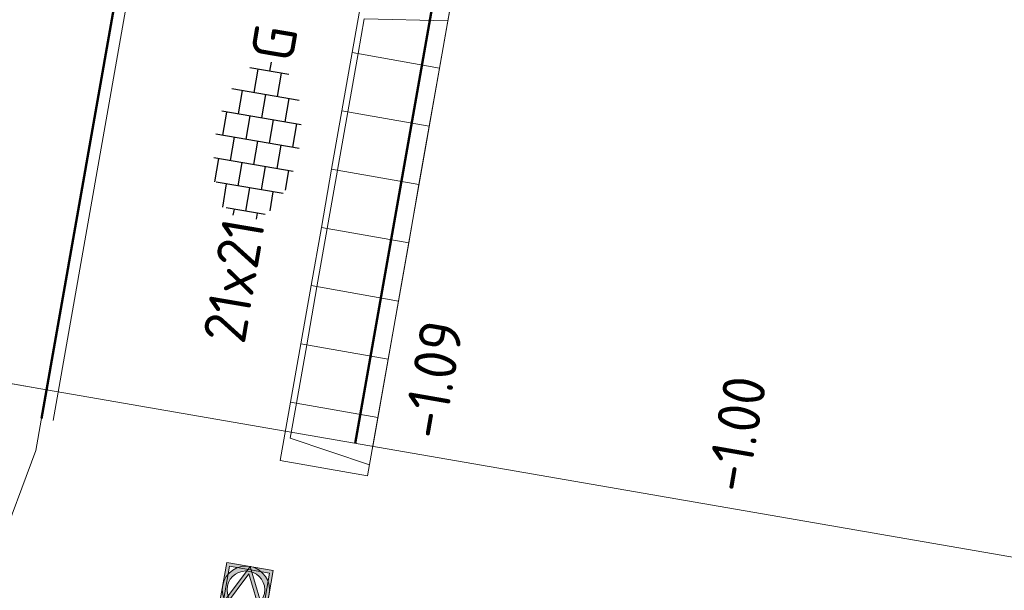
# Model space of a CAD drawing. Header units: metres. Extents: x 2514 to 227642, y 1683 to 852646.
# Tile 92 of 256: x 113802.37 to 113810.7, y 426220.41 to 426225.24. Entities that reach past the tile are written whole.
import ezdxf
from ezdxf.enums import TextEntityAlignment as Align
from ezdxf.lldxf.tags import DXFTag

# ---------------------------------------------------------------- set-up
doc = ezdxf.new("R2010")
doc.units = ezdxf.units.M
for name, color, linetype, lineweight in [('B-WE-GR-BEPLANTING_CULTUUR_HEESTERS-GV', 252, 'Continuous', 18), ('B-WE-KG-GRENS_PERCEEL-GV', 252, 'KG-PERCEEL', 18), ('B-WE-OG-BEBOUWING_STRAATNAAM-T1000', 2, 'Continuous', 35), ('N-WE-IE-MEUBILAIR_WEGMEUBILAIR_VERKEERSBORD-S', 7, 'Continuous', 9), ('N-WE-VH-KANTOPSLUITING_ACHTERKANTBAND-G', 1, 'Continuous', 50), ('N-WE-VH-KANTOPSLUITING_ELEMENT_INRIT-S', 2, 'Continuous', 9), ('N-WE-VH-KANTOPSLUITING_OPSLUITBAND_100X200-G', 1, 'Continuous', 18), ('N-WE-VH-KANTOPSLUITING_TROTTOIRBAND_130 150-G', 2, 'Continuous', 13), ('N-WE-VH-NAP-T18', 1, 'Continuous', 18), ('N-WE-VH-VERHARDING_TEGEL-S', 1, 'Continuous', 25)]:
    doc.layers.add(name, color=color, linetype=linetype, lineweight=lineweight)
doc.styles.add('ISO', font='NLCS-ISO.ttf')
doc.styles.add('NLCS-ISO', font='NLCS-ISO.ttf', dxfattribs={"height": 1.8})
doc.styles.add('NLCS-ISO-M200-T35', font='NLCS-ISO.ttf', dxfattribs={"height": 0.7})
doc.styles.get("Standard").update_dxf_attribs({"font": 'romans'})
tags = doc.linetypes.add('KG-PERCEEL', pattern='A,5.5,-2,["P",Standard,S=1.8,R=0,X=-0.5,Y=-0.9],-2,5.5,-2,[5,NLCS.SHX,S=0.75,R=0,X=0,Y=0],-2', length=19).pattern_tags.tags
tags[6] = DXFTag(74, 10)

# ---------------------------------------------------------------- blocks, each defined once
blk = doc.blocks.new('SVH-TEGEL_200X200_HALFST_KL-SO')
for p, q in [((-1, -1.705), (-1, 1.705)), ((0, -1.784), (0, 1.784)), ((1, -1.705), (1, 1.705)), ((-1, 1.5), (-2, 1.5)), ((-2, -1.441), (-2, 1.441)), ((1, 1.5), (0, 1.5)), ((2, -1.441), (2, 1.441)), ((-2, 1), (-3, 1)), ((-3, -0.835), (-3, 0.835)), ((0, 1), (-1, 1)), ((2, 1), (1, 1)), ((3, -0.835), (3, 0.835)), ((-3, 0.5), (-3.259, 0.5)), ((-1, 0.5), (-2, 0.5)), ((1, 0.5), (0, 0.5)), ((3, 0.5), (2, 0.5)), ((-2, 0), (-3, 0)), ((0, 0), (-1, 0)), ((2, 0), (1, 0)), ((3.395, 0), (3, 0)), ((-3, -0.5), (-3.259, -0.5)), ((-1, -0.5), (-2, -0.5)), ((1, -0.5), (0, -0.5)), ((3, -0.5), (2, -0.5)), ((-2, -1), (-2.811, -1)), ((0, -1), (-1, -1)), ((2, -1), (1, -1)), ((-1, -1.5), (-1.837, -1.5)), ((1, -1.5), (0, -1.5))]:
    blk.add_line(p, q)
at = {"style": 'NLCS-ISO'}
blk.add_attdef('FORMAAT', text='', height=1.8, dxfattribs=at).set_placement((-3.359, 0), align=Align.MIDDLE_RIGHT)
blk.add_attdef('KLEUR', text='', height=1.8, dxfattribs=at).set_placement((3.495, 0), align=Align.MIDDLE_LEFT)
at = {"style": 'NLCS-ISO', "flags": 1}
blk.add_attdef('FUNCTIE', text='', height=1.8, dxfattribs=at).set_placement((0.116, -3.585), align=Align.MIDDLE_CENTER)
blk = doc.blocks.new('N-SIE-WEG_VERKEERSBORD_ROND-SO')
h = blk.add_hatch(color=256)
h.dxf.hatch_style = 1
h.paths.add_polyline_path([(-1, 0, 1), (1, 0, 1)])
h.paths.add_polyline_path([(0.796, 0, -1), (-0.796, 0, -1)], flags=16)
h = blk.add_hatch(color=256)
h.dxf.hatch_style = 1
h.paths.add_polyline_path([(-0.773, 0.86), (-0.511, 0.86, -0.134934), (0, 1), (-1, 1), (-0.8, 0.6, -0.037994), (-0.7, 0.714)])
h = blk.add_hatch(color=256)
h.dxf.hatch_style = 1
h.paths.add_polyline_path([(-0.86, 0.719), (-1, 1), (-1, 0, -0.134934), (-0.86, 0.511)])
h = blk.add_hatch(color=256)
h.dxf.hatch_style = 1
h.paths.add_polyline_path([(0.773, 0.86), (0.7, 0.714, -0.037994), (0.8, 0.6), (1, 1), (0, 1, -0.134934), (0.511, 0.86)])
h = blk.add_hatch(color=256)
h.dxf.hatch_style = 1
h.paths.add_polyline_path([(0.86, 0.511, -0.134934), (1, 0), (1, 1), (0.86, 0.719)])
h = blk.add_hatch(color=256)
h.dxf.hatch_style = 1
h.paths.add_polyline_path([(-0.106, -0.789, 0.066661), (0.106, -0.789), (0.694, 0.389, 0.050318), (0.603, 0.52), (0, -0.686), (-0.603, 0.52, 0.050318), (-0.694, 0.389)])
h = blk.add_hatch(color=256)
h.dxf.hatch_style = 1
h.paths.add_polyline_path([(0, -1, -0.134934), (-0.511, -0.86), (-0.86, -0.86), (-0.86, -0.511, -0.134934), (-1, 0), (-1, -1)])
h = blk.add_hatch(color=256)
h.dxf.hatch_style = 1
h.paths.add_polyline_path([(0.86, -0.86), (0.511, -0.86, -0.134934), (0, -1), (1, -1), (1, 0, -0.134934), (0.86, -0.511)])
for points in [[(-1, -1), (1, -1), (1, 1), (-1, 1)], [(-0.86, -0.86), (0.86, -0.86), (0.86, 0.86), (-0.86, 0.86)]]:
    blk.add_lwpolyline(points, close=True)
at = {"flags": 128}
for points in [[(-1, 1), (0, -1), (1, 1)], [(-0.773, 0.86), (0, -0.686), (0.773, 0.86)]]:
    blk.add_lwpolyline(points, close=True, dxfattribs=at)
for radius in [1, 0.796]:
    blk.add_circle((0, 0), radius)
at = {"lineweight": 30, "flags": 104}
blk.add_attdef('bordgegevens', text='', height=1.8, dxfattribs=at).set_placement((2.209, 3.21), align=Align.TOP_LEFT)
blk = doc.blocks.new('N-SVH-INRITELEMENT_130 150_180X750X500_LINKS')
for p, q in [((0, 0), (0, 0.75)), ((0, 0.75), (0.5, 0.75)), ((0.5, 0), (0.5, 0.75)), ((0.0947, 0), (0.2, 0.7)), ((0.2, 0.7), (0.5, 0.7)), ((0, 0), (0.5, 0))]:
    blk.add_line(p, q)
blk = doc.blocks.new('N-SVH-INRITELEMENT_130 150_180X750X500_MIDDEN')
for p, q in [((0, 0), (0, 0.75)), ((0.5, 0.75), (0, 0.75)), ((0.5, 0), (0.5, 0.75)), ((0.5, 0.7), (0, 0.7)), ((0.5, 0), (0, 0))]:
    blk.add_line(p, q)
blk = doc.blocks.new('N-SVH-INRITELEMENT_130 150_180X750X500_RECHTS')
for p, q in [((0, 0), (0, 0.75)), ((0.5, 0.75), (0, 0.75)), ((0.5, 0), (0.5, 0.75)), ((0.3, 0.7), (0, 0.7)), ((0.4053, 0), (0.3, 0.7)), ((0.5, 0), (0, 0))]:
    blk.add_line(p, q)

msp = doc.modelspace()

# ---------------------------------------------------------------- linework, layer by layer
at = {"layer": 'B-WE-GR-BEPLANTING_CULTUUR_HEESTERS-GV'}
msp.add_lwpolyline([(113789.31, 426224.431), (113780.782, 426225.991), (113780.465, 426224.224), (113802.185, 426220.739), (113802.507, 426221.597), (113802.596, 426222.109), (113798.663, 426222.796)], close=True, dxfattribs=at)
at = {"layer": 'B-WE-KG-GRENS_PERCEEL-GV', "ltscale": 0.2}
for points in [[(113806.766, 426245.856), (113804.734, 426234.285), (113802.596, 426222.108), (113816.888, 426219.635), (113829.686, 426291.517), (113835.15, 426312.433)], [(113804.734, 426234.285), (113792.939, 426236.464), (113782.933, 426238.296), (113782.125, 426232.729), (113781.713, 426230.368), (113780.837, 426225.946), (113802.596, 426222.108)]]:
    msp.add_lwpolyline(points, dxfattribs=at)
at = {"layer": 'N-WE-VH-KANTOPSLUITING_ACHTERKANTBAND-G', "ltscale": 0.2}
for points in [[(113808.8913, 426257.7826), (113802.5537, 426221.8681)], [(113807.2062, 426232.9775), (113805.2088, 426221.6559)]]:
    msp.add_lwpolyline(points, dxfattribs=at)
at = {"layer": 'N-WE-VH-KANTOPSLUITING_OPSLUITBAND_100X200-G', "ltscale": 0.2}
msp.add_lwpolyline([(113809.0071, 426257.8638), (113802.6521, 426221.8507)], dxfattribs=at)
at = {"layer": 'N-WE-VH-KANTOPSLUITING_TROTTOIRBAND_130 150-G', "ltscale": 0.2}
msp.add_lwpolyline([(113807.3539, 426232.9515), (113805.3566, 426221.6303)], dxfattribs=at)

# ---------------------------------------------------------------- block references
at = {"layer": 'N-WE-IE-MEUBILAIR_WEGMEUBILAIR_VERKEERSBORD-S', "ltscale": 0.2, "xscale": 0.2, "yscale": 0.2, "zscale": 0.2, "rotation": 170}
msp.add_blockref('N-SIE-WEG_VERKEERSBORD_ROND-SO', (113804.2832, 426220.4191), dxfattribs=at)
at = {"layer": 'N-WE-VH-KANTOPSLUITING_ELEMENT_INRIT-S', "ltscale": 0.2, "rotation": 79.9924270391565}
for name, p in [('N-SVH-INRITELEMENT_130 150_180X750X500_RECHTS', (113805.9209, 426224.829)), ('N-SVH-INRITELEMENT_130 150_180X750X500_MIDDEN', (113805.834, 426224.3366)), ('N-SVH-INRITELEMENT_130 150_180X750X500_MIDDEN', (113805.7471, 426223.8442)), ('N-SVH-INRITELEMENT_130 150_180X750X500_MIDDEN', (113805.6602, 426223.3518)), ('N-SVH-INRITELEMENT_130 150_180X750X500_MIDDEN', (113805.5734, 426222.8594)), ('N-SVH-INRITELEMENT_130 150_180X750X500_MIDDEN', (113805.4865, 426222.367)), ('N-SVH-INRITELEMENT_130 150_180X750X500_MIDDEN', (113805.3996, 426221.8747)), ('N-SVH-INRITELEMENT_130 150_180X750X500_LINKS', (113805.3127, 426221.3823))]:
    msp.add_blockref(name, p, dxfattribs=at)
at = {"layer": 'N-WE-VH-VERHARDING_TEGEL-S', "xscale": 0.2000000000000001, "yscale": 0.2000000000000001, "zscale": 0.2000000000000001, "rotation": 80.34683272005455}
msp.add_blockref('SVH-TEGEL_200X200_HALFST_KL-SO', (113804.3816, 426224.21), dxfattribs=at).add_auto_attribs({'FORMAAT': '21x21', 'KLEUR': 'G'})

# ---------------------------------------------------------------- texts
at = {"layer": 'B-WE-OG-BEBOUWING_STRAATNAAM-T1000', "style": 'NLCS-ISO-M200-T35'}
msp.add_text('THORBECKELAAN', height=15, rotation=350, dxfattribs=at).set_placement((113750.8465, 426202.3289), align=Align.MIDDLE)
at = {"layer": 'N-WE-VH-NAP-T18', "style": 'ISO'}
for s, p in [('-1.09', (113805.9557, 426221.6756)), ('-1.00', (113808.5243, 426221.225))]:
    msp.add_text(s, height=0.36, rotation=80.10863, dxfattribs=at).set_placement(p)

doc.saveas('drawing.dxf')
